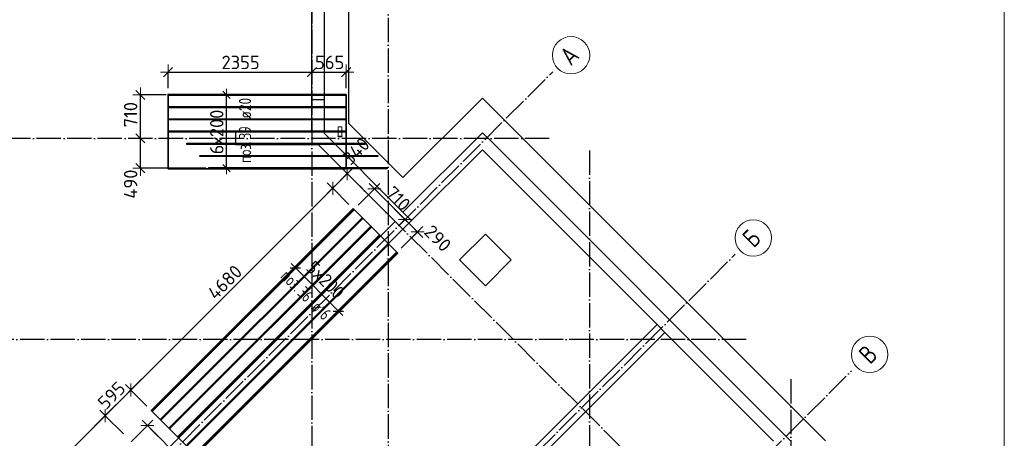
# Model space of a CAD drawing. Header units: millimetres. Extents: x -3483 to 105345, y -283423 to 72284.
# Tile 51 of 157: x 49112 to 65250, y -53119 to -46254. Entities that reach past the tile are written whole.
import ezdxf

# ---------------------------------------------------------------- set-up
doc = ezdxf.new("R2010")
doc.units = ezdxf.units.MM
doc.header["$PDMODE"] = 65
for name, pattern in [('______11', [500, 400, -50, 0, -50]), ('______2', [270, 200, -70]), ('______5', [1100, 800, -100, 100, -100])]:
    doc.linetypes.add(name, pattern=pattern)
for name, color, linetype, lineweight in [('Standard', 7, 'Continuous', 25), ('Размерная линия_ общее', 7, 'Continuous', 13), ('Стальная конструкция_ общее', 7, 'Continuous', 25), ('Стена_ общее', 7, 'Continuous', 35), ('Фундамент_ общее', 7, 'Continuous', 35)]:
    doc.layers.add(name, color=color, linetype=linetype, lineweight=lineweight)
doc.layers.add('Арм.стержн. Доп. Арм. ниж.зоны Х', color=7, linetype='Continuous', lineweight=35, true_color=0xff1cff)
doc.layers.add('Осевая линия_ общее', color=7, linetype='______5', lineweight=13, true_color=0xa0a0a0)
doc.styles.add('ISOCPEUR', font='ISOCPEUR')
doc.dimstyles.new('DIMSTYLE_10', dxfattribs={"dimtxt": 220, "dimasz": 200, "dimexe": 0, "dimexo": 0.001, "dimgap": 110, "dimtad": 2, "dimdec": 0, "dimrnd": 1, "dimzin": 12, "dimdsep": 46, "dimtxsty": 'ISOCPEUR', "dimblk1": 'ALL_ML_STRICH', "dimblk2": 'ALL_ML_STRICH', "dimsah": 1, "dimcen": 0, "dimse1": 1, "dimse2": 1, "dimclrd": 7, "dimclre": 256, "dimclrt": 7, "dimadec": 0, "dimazin": 0, "dimtfac": 1, "dimtdec": 0, "dimtix": 1, "dimtmove": 2, "dimatfit": 3, "dimfxl": 0, "dimtzin": 0, "dimlwd": 0, "dimlwe": -3, "dimarcsym": 0})
doc.dimstyles.new('DIMSTYLE_4', dxfattribs={"dimtxt": 220, "dimasz": 250, "dimexe": 0, "dimexo": 0, "dimgap": 110, "dimtad": 2, "dimdec": 0, "dimrnd": 5, "dimzin": 12, "dimdsep": 46, "dimtxsty": 'ISOCPEUR', "dimblk1": 'ALL_ML_STRICH', "dimblk2": 'ALL_ML_STRICH', "dimsah": 1, "dimcen": 0, "dimclrd": 7, "dimclre": 256, "dimclrt": 7, "dimadec": 0, "dimazin": 0, "dimtfac": 1, "dimtdec": 0, "dimtix": 1, "dimtmove": 2, "dimatfit": 3, "dimfxl": 0, "dimtzin": 0, "dimlwd": 0, "dimlwe": -3, "dimarcsym": 0})
doc.dimstyles.new('DIMSTYLE_5', dxfattribs={"dimtxt": 220, "dimasz": 250, "dimexe": 0, "dimexo": 0, "dimgap": 110, "dimtad": 2, "dimdec": 0, "dimrnd": 5, "dimzin": 12, "dimdsep": 46, "dimtxsty": 'ISOCPEUR', "dimblk1": 'ALL_ML_STRICH', "dimblk2": 'ALL_ML_STRICH', "dimsah": 1, "dimcen": 0, "dimclrd": 7, "dimclre": 256, "dimclrt": 7, "dimadec": 0, "dimazin": 0, "dimtfac": 1, "dimtdec": 0, "dimtix": 1, "dimtmove": 2, "dimatfit": 3, "dimfxl": 0, "dimtvp": 1.2, "dimtzin": 0, "dimlwd": 0, "dimlwe": -3, "dimarcsym": 0})

# ---------------------------------------------------------------- blocks, each defined once
blk = doc.blocks.new('СЛОЖНЫЙ_ОБЪЕКТ_3')
at = {"layer": 'Стена_ общее', "color": 9, "linetype": 'Continuous', "lineweight": -3, "true_color": 0xc7c7c7, "transparency": 33554687}
for p, q in [((54100, -38410), (54100, -48114)), ((53900, -48100), (53900, -45000)), ((52650, -48100), (52650, -48300)), ((53900, -48100), (52650, -48100)), ((55394, -49408), (54100, -48114)), ((56695, -48107), (55394, -49408)), ((56837, -48248), (56695, -48107)), ((61751, -53163), (56837, -48248)), ((52650, -48300), (54004, -48300)), ((54004, -48300), (55267, -49564)), ((55536, -49549), (56695, -48390)), ((56695, -48390), (59559, -51254)), ((55267, -49564), (49511, -55319)), ((49639, -55447), (55394, -49691)), ((55394, -49691), (55267, -49564)), ((55394, -49691), (55536, -49549)), ((55868, -54945), (59559, -51254)), ((59559, -51254), (59686, -51381)), ((59686, -51381), (55995, -55072)), ((59686, -51381), (61468, -53163))]:
    blk.add_line(p, q, dxfattribs=at)
at = {"layer": 'Стена_ общее', "color": 9, "linetype": '______2', "lineweight": -3, "true_color": 0xc7c7c7, "transparency": 33554687}
for p, q in [((53900, -47560), (54100, -47560)), ((55394, -49408), (55536, -49549))]:
    blk.add_line(p, q, dxfattribs=at)
blk = doc.blocks.new('ALL_ML_STRICH')
at = {"color": 0, "linetype": 'ByBlock', "lineweight": -2}
for p, q in [((-1, 0), (0.5, 0)), ((-0.3, -0.3), (0.3, 0.3)), ((0, -0.5), (0, 0.5))]:
    blk.add_line(p, q, dxfattribs=at)
blk = doc.blocks.new('*D251')
at = {"layer": 'DEFPOINTS', "color": 7, "linetype": 'Continuous', "lineweight": 13, "transparency": 33554687}
for p in [(51050, -48200), (51090, -48688), (52264, -48688)]:
    blk.add_point(p, dxfattribs=at)
at = {"layer": 'Размерная линия_ общее', "color": 253, "linetype": 'Continuous', "lineweight": -2, "true_color": 0xa0a0a0, "transparency": 33554687}
for p, q in [((51090, -48200), (51090, -48200)), ((52164, -48688), (51090, -48688))]:
    blk.add_line(p, q, dxfattribs=at)
at = {"layer": 'Размерная линия_ общее', "color": 7, "linetype": 'Continuous', "lineweight": -2, "transparency": 33554687}
blk.add_line((51090, -48688), (51090, -48200), dxfattribs=at)
at = {"layer": 'Размерная линия_ общее', "color": 7, "linetype": 'Continuous', "lineweight": 13, "transparency": 33554687, "xscale": 250, "yscale": 250, "zscale": 250}
for p, rotation in [((51090, -48200), 90), ((51090, -48688), 270)]:
    blk.add_blockref('ALL_ML_STRICH', p, dxfattribs=dict(at, rotation=rotation))
at = {"layer": 'Размерная линия_ общее', "color": 7, "linetype": 'Continuous', "lineweight": 13, "transparency": 33554687, "insert": (50930, -48950), "char_height": 220, "width": 660, "attachment_point": 5, "rotation": 90, "style": 'ISOCPEUR'}
blk.add_mtext('\\A1;{490}', dxfattribs=at)
blk = doc.blocks.new('*D252')
at = {"layer": 'DEFPOINTS', "color": 7, "linetype": 'Continuous', "lineweight": 13, "transparency": 33554687}
for p in [(51615, -47488), (51050, -48200), (51090, -48200)]:
    blk.add_point(p, dxfattribs=at)
at = {"layer": 'Размерная линия_ общее', "color": 253, "linetype": 'Continuous', "lineweight": -2, "true_color": 0xa0a0a0, "transparency": 33554687}
for p, q in [((51515, -47488), (51090, -47488)), ((51090, -48200), (51090, -48200))]:
    blk.add_line(p, q, dxfattribs=at)
at = {"layer": 'Размерная линия_ общее', "color": 7, "linetype": 'Continuous', "lineweight": -2, "transparency": 33554687}
blk.add_line((51090, -48200), (51090, -47488), dxfattribs=at)
at = {"layer": 'Размерная линия_ общее', "color": 7, "linetype": 'Continuous', "lineweight": 13, "transparency": 33554687, "xscale": 250, "yscale": 250, "zscale": 250}
for p, rotation in [((51090, -47488), 90), ((51090, -48200), 270)]:
    blk.add_blockref('ALL_ML_STRICH', p, dxfattribs=dict(at, rotation=rotation))
at = {"layer": 'Размерная линия_ общее', "color": 7, "linetype": 'Continuous', "lineweight": 13, "transparency": 33554687, "insert": (50930, -47811), "char_height": 220, "width": 660, "attachment_point": 5, "rotation": 90, "style": 'ISOCPEUR'}
blk.add_mtext('\\A1;{710}', dxfattribs=at)
blk = doc.blocks.new('*D253')
at = {"layer": 'DEFPOINTS', "color": 7, "linetype": 'Continuous', "lineweight": 13, "transparency": 33554687}
for p in [(51543, -47114), (53900, -47114), (51543, -47478)]:
    blk.add_point(p, dxfattribs=at)
at = {"layer": 'Размерная линия_ общее', "color": 253, "linetype": 'Continuous', "lineweight": -2, "true_color": 0xa0a0a0, "transparency": 33554687}
for p, q in [((51543, -47378), (51543, -47114)), ((53900, -47114), (53900, -47114))]:
    blk.add_line(p, q, dxfattribs=at)
at = {"layer": 'Размерная линия_ общее', "color": 7, "linetype": 'Continuous', "lineweight": -2, "transparency": 33554687}
blk.add_line((51543, -47114), (53900, -47114), dxfattribs=at)
at = {"layer": 'Размерная линия_ общее', "color": 7, "linetype": 'Continuous', "lineweight": 13, "transparency": 33554687, "xscale": 250, "yscale": 250, "zscale": 250, "rotation": 180}
blk.add_blockref('ALL_ML_STRICH', (51543, -47114), dxfattribs=at)
at = {"layer": 'Размерная линия_ общее', "color": 7, "linetype": 'Continuous', "lineweight": 13, "transparency": 33554687, "xscale": 250, "yscale": 250, "zscale": 250}
blk.add_blockref('ALL_ML_STRICH', (53900, -47114), dxfattribs=at)
at = {"layer": 'Размерная линия_ общее', "color": 7, "linetype": 'Continuous', "lineweight": 13, "transparency": 33554687, "insert": (52733, -46954), "char_height": 220, "width": 880, "attachment_point": 5, "style": 'ISOCPEUR'}
blk.add_mtext('\\A1;{2355}', dxfattribs=at)
blk = doc.blocks.new('*D254')
at = {"layer": 'DEFPOINTS', "color": 7, "linetype": 'Continuous', "lineweight": 13, "transparency": 33554687}
for p in [(53900, -47114), (53900, -47114), (54463, -47478)]:
    blk.add_point(p, dxfattribs=at)
at = {"layer": 'Размерная линия_ общее', "color": 253, "linetype": 'Continuous', "lineweight": -2, "true_color": 0xa0a0a0, "transparency": 33554687}
for p, q in [((53900, -47114), (53900, -47114)), ((54463, -47378), (54463, -47114))]:
    blk.add_line(p, q, dxfattribs=at)
at = {"layer": 'Размерная линия_ общее', "color": 7, "linetype": 'Continuous', "lineweight": -2, "transparency": 33554687}
blk.add_line((53900, -47114), (54463, -47114), dxfattribs=at)
at = {"layer": 'Размерная линия_ общее', "color": 7, "linetype": 'Continuous', "lineweight": 13, "transparency": 33554687, "xscale": 250, "yscale": 250, "zscale": 250, "rotation": 180}
blk.add_blockref('ALL_ML_STRICH', (53900, -47114), dxfattribs=at)
at = {"layer": 'Размерная линия_ общее', "color": 7, "linetype": 'Continuous', "lineweight": 13, "transparency": 33554687, "xscale": 250, "yscale": 250, "zscale": 250}
blk.add_blockref('ALL_ML_STRICH', (54463, -47114), dxfattribs=at)
at = {"layer": 'Размерная линия_ общее', "color": 7, "linetype": 'Continuous', "lineweight": 13, "transparency": 33554687, "insert": (54193, -46954), "char_height": 220, "width": 660, "attachment_point": 5, "style": 'ISOCPEUR'}
blk.add_mtext('\\A1;{565}', dxfattribs=at)
blk = doc.blocks.new('*D274')
at = {"layer": 'DEFPOINTS', "color": 7, "linetype": 'Continuous', "lineweight": 13, "transparency": 33554687}
for p in [(54482, -48778), (54624, -48920), (54577, -49353)]:
    blk.add_point(p, dxfattribs=at)
at = {"layer": 'Размерная линия_ общее', "color": 7, "linetype": 'Continuous', "lineweight": -2, "transparency": 33554687}
blk.add_line((54482, -48778), (54242, -49018), dxfattribs=at)
at = {"layer": 'Размерная линия_ общее', "color": 253, "linetype": 'Continuous', "lineweight": -2, "true_color": 0xa0a0a0, "transparency": 33554687}
for p, q in [((54482, -48778), (54482, -48778)), ((54506, -49282), (54242, -49018))]:
    blk.add_line(p, q, dxfattribs=at)
at = {"layer": 'Размерная линия_ общее', "color": 7, "linetype": 'Continuous', "lineweight": 13, "transparency": 33554687, "xscale": 250, "yscale": 250, "zscale": 250}
for p, rotation in [((54482, -48778), 45), ((54242, -49018), 225)]:
    blk.add_blockref('ALL_ML_STRICH', p, dxfattribs=dict(at, rotation=rotation))
at = {"layer": 'Размерная линия_ общее', "color": 7, "linetype": 'Continuous', "lineweight": 13, "transparency": 33554687, "insert": (54624, -48409), "char_height": 220, "width": 660, "attachment_point": 5, "rotation": 45, "style": 'ISOCPEUR'}
blk.add_mtext('\\A1;{340}', dxfattribs=at)
blk = doc.blocks.new('*D275')
at = {"layer": 'DEFPOINTS', "color": 7, "linetype": 'Continuous', "lineweight": 13, "transparency": 33554687}
for p in [(54242, -49018), (54577, -49353), (51267, -52662)]:
    blk.add_point(p, dxfattribs=at)
at = {"layer": 'Размерная линия_ общее', "color": 7, "linetype": 'Continuous', "lineweight": -2, "transparency": 33554687}
blk.add_line((54242, -49018), (50933, -52327), dxfattribs=at)
at = {"layer": 'Размерная линия_ общее', "color": 253, "linetype": 'Continuous', "lineweight": -2, "true_color": 0xa0a0a0, "transparency": 33554687}
for p, q in [((54506, -49282), (54242, -49018)), ((51197, -52591), (50933, -52327))]:
    blk.add_line(p, q, dxfattribs=at)
at = {"layer": 'Размерная линия_ общее', "color": 7, "linetype": 'Continuous', "lineweight": 13, "transparency": 33554687, "xscale": 250, "yscale": 250, "zscale": 250}
for p, rotation in [((54242, -49018), 45), ((50933, -52327), 225)]:
    blk.add_blockref('ALL_ML_STRICH', p, dxfattribs=dict(at, rotation=rotation))
at = {"layer": 'Размерная линия_ общее', "color": 7, "linetype": 'Continuous', "lineweight": 13, "transparency": 33554687, "insert": (52474, -50559), "char_height": 220, "width": 880, "attachment_point": 5, "rotation": 45, "style": 'ISOCPEUR'}
blk.add_mtext('\\A1;{4680}', dxfattribs=at)
blk = doc.blocks.new('*D276')
at = {"layer": 'DEFPOINTS', "color": 7, "linetype": 'Continuous', "lineweight": 13, "transparency": 33554687}
for p in [(50933, -52327), (51267, -52662), (50882, -53117)]:
    blk.add_point(p, dxfattribs=at)
at = {"layer": 'Размерная линия_ общее', "color": 7, "linetype": 'Continuous', "lineweight": -2, "transparency": 33554687}
blk.add_line((50933, -52327), (50512, -52748), dxfattribs=at)
at = {"layer": 'Размерная линия_ общее', "color": 253, "linetype": 'Continuous', "lineweight": -2, "true_color": 0xa0a0a0, "transparency": 33554687}
for p, q in [((51197, -52591), (50933, -52327)), ((50811, -53046), (50512, -52748))]:
    blk.add_line(p, q, dxfattribs=at)
at = {"layer": 'Размерная линия_ общее', "color": 7, "linetype": 'Continuous', "lineweight": 13, "transparency": 33554687, "xscale": 250, "yscale": 250, "zscale": 250}
for p, rotation in [((50933, -52327), 45), ((50512, -52748), 225)]:
    blk.add_blockref('ALL_ML_STRICH', p, dxfattribs=dict(at, rotation=rotation))
at = {"layer": 'Размерная линия_ общее', "color": 7, "linetype": 'Continuous', "lineweight": 13, "transparency": 33554687, "insert": (50617, -52416), "char_height": 220, "width": 660, "attachment_point": 5, "rotation": 45, "style": 'ISOCPEUR'}
blk.add_mtext('\\A1;{595}', dxfattribs=at)
blk = doc.blocks.new('*D277')
at = {"layer": 'DEFPOINTS', "color": 7, "linetype": 'Continuous', "lineweight": 13, "transparency": 33554687}
for p in [(50512, -52748), (50882, -53117), (48124, -55875)]:
    blk.add_point(p, dxfattribs=at)
at = {"layer": 'Размерная линия_ общее', "color": 7, "linetype": 'Continuous', "lineweight": -2, "transparency": 33554687}
blk.add_line((50512, -52748), (47754, -55505), dxfattribs=at)
at = {"layer": 'Размерная линия_ общее', "color": 253, "linetype": 'Continuous', "lineweight": -2, "true_color": 0xa0a0a0, "transparency": 33554687}
for p, q in [((50811, -53046), (50512, -52748)), ((48053, -55804), (47754, -55505))]:
    blk.add_line(p, q, dxfattribs=at)
at = {"layer": 'Размерная линия_ общее', "color": 7, "linetype": 'Continuous', "lineweight": 13, "transparency": 33554687, "xscale": 250, "yscale": 250, "zscale": 250}
for p, rotation in [((50512, -52748), 45), ((47754, -55505), 225)]:
    blk.add_blockref('ALL_ML_STRICH', p, dxfattribs=dict(at, rotation=rotation))
at = {"layer": 'Размерная линия_ общее', "color": 7, "linetype": 'Continuous', "lineweight": 13, "transparency": 33554687, "insert": (49028, -54006), "char_height": 220, "width": 880, "attachment_point": 5, "rotation": 45, "style": 'ISOCPEUR'}
blk.add_mtext('\\A1;{3900}', dxfattribs=at)
blk = doc.blocks.new('*D309')
at = {"layer": 'DEFPOINTS', "color": 7, "linetype": 'Continuous', "lineweight": 13, "transparency": 33554687}
for p in [(54926, -49028), (54589, -49365), (55431, -49527)]:
    blk.add_point(p, dxfattribs=at)
at = {"layer": 'Размерная линия_ общее', "color": 253, "linetype": 'Continuous', "lineweight": -2, "true_color": 0xa0a0a0, "transparency": 33554687}
for p, q in [((54660, -49294), (54926, -49028)), ((55428, -49530), (55428, -49530))]:
    blk.add_line(p, q, dxfattribs=at)
at = {"layer": 'Размерная линия_ общее', "color": 7, "linetype": 'Continuous', "lineweight": -2, "transparency": 33554687}
blk.add_line((54926, -49028), (55428, -49530), dxfattribs=at)
at = {"layer": 'Размерная линия_ общее', "color": 7, "linetype": 'Continuous', "lineweight": 13, "transparency": 33554687, "xscale": 250, "yscale": 250, "zscale": 250}
for p, rotation in [((54926, -49028), 134.9999999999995), ((55428, -49530), 314.9999999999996)]:
    blk.add_blockref('ALL_ML_STRICH', p, dxfattribs=dict(at, rotation=rotation))
at = {"layer": 'Размерная линия_ общее', "color": 7, "linetype": 'Continuous', "lineweight": 13, "transparency": 33554687, "insert": (55314, -49189), "char_height": 220, "width": 660, "attachment_point": 5, "rotation": 315, "style": 'ISOCPEUR'}
blk.add_mtext('\\A1;{710}', dxfattribs=at)
blk = doc.blocks.new('*D310')
at = {"layer": 'DEFPOINTS', "color": 7, "linetype": 'Continuous', "lineweight": 13, "transparency": 33554687}
for p in [(55428, -49530), (55431, -49527), (55296, -50072)]:
    blk.add_point(p, dxfattribs=at)
at = {"layer": 'Размерная линия_ общее', "color": 253, "linetype": 'Continuous', "lineweight": -2, "true_color": 0xa0a0a0, "transparency": 33554687}
for p, q in [((55428, -49530), (55428, -49530)), ((55367, -50002), (55633, -49735))]:
    blk.add_line(p, q, dxfattribs=at)
at = {"layer": 'Размерная линия_ общее', "color": 7, "linetype": 'Continuous', "lineweight": -2, "transparency": 33554687}
blk.add_line((55428, -49530), (55633, -49735), dxfattribs=at)
at = {"layer": 'Размерная линия_ общее', "color": 7, "linetype": 'Continuous', "lineweight": 13, "transparency": 33554687, "xscale": 250, "yscale": 250, "zscale": 250}
for p, rotation in [((55428, -49530), 134.9999999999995), ((55633, -49735), 314.9999999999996)]:
    blk.add_blockref('ALL_ML_STRICH', p, dxfattribs=dict(at, rotation=rotation))
at = {"layer": 'Размерная линия_ общее', "color": 7, "linetype": 'Continuous', "lineweight": 13, "transparency": 33554687, "insert": (55965, -49839), "char_height": 220, "width": 660, "attachment_point": 5, "rotation": 315, "style": 'ISOCPEUR'}
blk.add_mtext('\\A1;{290}', dxfattribs=at)
blk = doc.blocks.new('*D311')
at = {"layer": 'DEFPOINTS', "color": 7, "linetype": 'Continuous', "lineweight": 13, "transparency": 33554687}
for p in [(51206, -52910), (50940, -53176), (52779, -55014)]:
    blk.add_point(p, dxfattribs=at)
at = {"layer": 'Размерная линия_ общее', "color": 253, "linetype": 'Continuous', "lineweight": -2, "true_color": 0xa0a0a0, "transparency": 33554687}
for p, q in [((50940, -53176), (51206, -52910)), ((52779, -55014), (53044, -54748))]:
    blk.add_line(p, q, dxfattribs=at)
at = {"layer": 'Размерная линия_ общее', "color": 7, "linetype": 'Continuous', "lineweight": -2, "transparency": 33554687}
blk.add_line((51206, -52910), (53044, -54748), dxfattribs=at)
at = {"layer": 'Размерная линия_ общее', "color": 7, "linetype": 'Continuous', "lineweight": 13, "transparency": 33554687, "xscale": 250, "yscale": 250, "zscale": 250}
for p, rotation in [((51206, -52910), 134.9999999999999), ((53044, -54748), 315)]:
    blk.add_blockref('ALL_ML_STRICH', p, dxfattribs=dict(at, rotation=rotation))
at = {"layer": 'Размерная линия_ общее', "color": 7, "linetype": 'Continuous', "lineweight": 13, "transparency": 33554687, "insert": (52246, -53724), "char_height": 220, "width": 880, "attachment_point": 5, "rotation": 315, "style": 'ISOCPEUR'}
blk.add_mtext('\\A1;{2600}', dxfattribs=at)
blk = doc.blocks.new('*D320')
at = {"layer": 'DEFPOINTS', "color": 7, "linetype": 'Continuous', "lineweight": 13, "transparency": 33554687}
for p in [(52473, -47488), (52404, -48688), (52502, -48688)]:
    blk.add_point(p, dxfattribs=at)
at = {"layer": 'Арм.стержн. Доп. Арм. ниж.зоны Х', "color": 7, "linetype": 'Continuous', "lineweight": -2, "transparency": 33554687}
blk.add_line((52502, -48688), (52502, -47488), dxfattribs=at)
at = {"layer": 'Арм.стержн. Доп. Арм. ниж.зоны Х', "color": 7, "linetype": 'Continuous', "lineweight": 13, "transparency": 33554687, "xscale": 200, "yscale": 200, "zscale": 200}
for p, rotation in [((52502, -47488), 90), ((52502, -48688), 270)]:
    blk.add_blockref('ALL_ML_STRICH', p, dxfattribs=dict(at, rotation=rotation))
at = {"layer": 'Арм.стержн. Доп. Арм. ниж.зоны Х', "color": 7, "linetype": 'Continuous', "lineweight": 13, "transparency": 33554687, "insert": (52232, -48462), "char_height": 220, "width": 11, "attachment_point": 1, "rotation": 90, "line_spacing_factor": 0.60241, "style": 'ISOCPEUR'}
blk.add_mtext('6х200', dxfattribs=at)
blk = doc.blocks.new('СЛОЖНЫЙ_ОБЪЕКТ_9')
at = {"layer": 'Осевая линия_ общее', "color": 253, "linetype": '______11', "lineweight": -3, "true_color": 0xa0a0a0, "transparency": 33554687}
for p, q in [((41882, -63076), (57848, -47110)), ((63215, -57511), (54624, -48920)), ((46287, -64653), (60839, -50101)), ((46817, -67941), (62748, -52010))]:
    blk.add_line(p, q, dxfattribs=at)
at = {"layer": 'Осевая линия_ общее', "color": 7, "linetype": 'Continuous', "lineweight": 13, "transparency": 33554687}
for centre, radius in [((58149, -46837), 306), ((61135, -49833), 299), ((63044, -51742), 299)]:
    blk.add_circle(centre, radius, dxfattribs=at)
at = {"layer": 'Осевая линия_ общее', "color": 7, "linetype": 'Continuous', "lineweight": 13, "transparency": 33554687, "char_height": 300, "attachment_point": 7, "rotation": 45, "style": 'ISOCPEUR'}
for s, insert, width in [('\\W0.82;А', (58146, -47024), 392.65), ('\\W0.80;Б', (61142, -50010), 359.83), ('\\W0.80;В', (63051, -51919), 359.83)]:
    blk.add_mtext(s, dxfattribs=dict(at, insert=insert, width=width))

msp = doc.modelspace()

# ---------------------------------------------------------------- linework, layer by layer
at = {"layer": 'Standard', "color": 7, "linetype": 'Continuous', "lineweight": 13, "transparency": 33554687}
msp.add_lwpolyline([(39250, -70750), (65250, -70750), (65250, -23310), (39250, -23310), (39250, -70750)], dxfattribs=at)
at = {"layer": 'Арм.стержн. Доп. Арм. ниж.зоны Х', "color": 7, "linetype": 'Continuous', "lineweight": 25, "transparency": 33554687}
for p, q in [((53545, -50324.4), (53714.7, -50324.4)), ((54252.1, -51031.5), (54421.8, -51031.5))]:
    msp.add_line(p, q, dxfattribs=at)
at = {"layer": 'Арм.стержн. Доп. Арм. ниж.зоны Х', "color": 7, "linetype": 'Continuous', "lineweight": 13, "transparency": 33554687}
for p, q in [((53629.9, -50324.4), (53559.1, -50253.6)), ((54337, -51031.5), (54407.7, -51102.2))]:
    msp.add_line(p, q, dxfattribs=at)
at = {"layer": 'Арм.стержн. Доп. Арм. ниж.зоны Х', "color": 253, "linetype": 'Continuous', "lineweight": -3, "true_color": 0xa0a0a0, "transparency": 33554687}
for p, q in [((53629.9, -50324.4), (53559.1, -50395.1)), ((53629.9, -50324.4), (53700.6, -50253.6)), ((54337, -51031.5), (54407.7, -50960.8)), ((54337, -51031.5), (54266.3, -51102.2))]:
    msp.add_line(p, q, dxfattribs=at)
at = {"layer": 'Арм.стержн. Доп. Арм. ниж.зоны Х', "color": 52, "linetype": 'Continuous', "lineweight": 35, "transparency": 33554687}
for points in [[(54463.3, -47478.2), (51543.3, -47478.2), (51543.3, -48698.2), (54463.3, -48698.2), (54463.3, -47478.2)], [(54576.6, -49352.7), (51267.4, -52662), (51999.3, -53394), (55308.6, -50084.7), (54576.6, -49352.7)]]:
    msp.add_lwpolyline(points, dxfattribs=at)
at = {"layer": 'Арм.стержн. Доп. Арм. ниж.зоны Х', "color": 7, "linetype": 'Continuous', "lineweight": 25, "transparency": 33554687}
for points in [[(54463.3, -47498.2), (51543.3, -47498.2), (51543.3, -47478.2), (54463.3, -47478.2), (54463.3, -47498.2)], [(54463.3, -47698.2), (51543.3, -47698.2), (51543.3, -47678.2), (54463.3, -47678.2), (54463.3, -47698.2)], [(54463.3, -47898.2), (51543.3, -47898.2), (51543.3, -47878.2), (54463.3, -47878.2), (54463.3, -47898.2)], [(54463.3, -48098.2), (51543.3, -48098.2), (51543.3, -48078.2), (54463.3, -48078.2), (54463.3, -48098.2)], [(54773.3, -48298.2), (51853.3, -48298.2), (51853.3, -48278.2), (54773.3, -48278.2), (54773.3, -48298.2)], [(54983.3, -48498.2), (52063.3, -48498.2), (52063.3, -48478.2), (54983.3, -48478.2), (54983.3, -48498.2)], [(55133.3, -48698.2), (52213.3, -48698.2), (52213.3, -48678.2), (55133.3, -48678.2), (55133.3, -48698.2)], [(54594.7, -49370.8), (51285.4, -52680.1), (51274.1, -52668.8), (54583.4, -49359.5), (54594.7, -49370.8)], [(54736.1, -49512.2), (51426.9, -52821.5), (51415.6, -52810.2), (54724.8, -49500.9), (54736.1, -49512.2)], [(54877.6, -49653.7), (51568.3, -52962.9), (51557, -52951.6), (54866.2, -49642.3), (54877.6, -49653.7)], [(55019, -49795.1), (51709.7, -53104.3), (51698.4, -53093), (55007.7, -49783.8), (55019, -49795.1)], [(55160.4, -49936.5), (51851.1, -53245.8), (51839.8, -53234.5), (55149.1, -49925.2), (55160.4, -49936.5)], [(55301.8, -50077.9), (51992.6, -53387.2), (51981.2, -53375.9), (55290.5, -50066.6), (55301.8, -50077.9)]]:
    msp.add_lwpolyline(points, dxfattribs=at)
at = {"layer": 'Арм.стержн. Доп. Арм. ниж.зоны Х', "color": 7, "linetype": 'Continuous', "lineweight": 13, "transparency": 33554687}
msp.add_lwpolyline([(53629.9, -50324.4), (53641.2, -50335.7), (53641.2, -50335.7), (54337, -51031.5)], dxfattribs=at)
at = {"layer": 'Осевая линия_ общее', "color": 253, "linetype": '______11', "lineweight": -3, "true_color": 0xa0a0a0, "transparency": 33554687}
for p, q in [((53900, -23410), (53900, -72827.9)), ((55150, -29220), (55150, -72827.9)), ((57790, -48200), (37142.2, -48200)), ((58450, -48400), (58450, -72827.9)), ((61020, -51500), (37142.2, -51500)), ((61750, -52150), (61750, -72827.9))]:
    msp.add_line(p, q, dxfattribs=at)
at = {"layer": 'Стальная конструкция_ общее', "color": 253, "linetype": '______2', "lineweight": 18, "true_color": 0xababab, "transparency": 33554687}
for p, q in [((54331.1, -48165.8), (54331.1, -48008.9)), ((54331.1, -48008.9), (54391.1, -48008.9)), ((54331.1, -48165.8), (54331.1, -48008.9)), ((54331.1, -48008.9), (54391.1, -48008.9)), ((54391.1, -48008.9), (54391.1, -48165.8)), ((54391.1, -48008.9), (54391.1, -48165.8))]:
    msp.add_line(p, q, dxfattribs=at)
at = {"layer": 'Стальная конструкция_ общее', "color": 7, "linetype": 'Continuous', "lineweight": 25, "transparency": 33554687}
for p, q in [((54331.1, -48168.9), (54331.1, -48165.8)), ((54331.1, -48165.8), (54391.1, -48165.8)), ((54331.1, -48168.9), (54331.1, -48165.8)), ((54331.1, -48165.8), (54391.1, -48165.8)), ((54331.1, -48168.9), (54391.1, -48168.9)), ((54331.1, -48168.9), (54391.1, -48168.9)), ((54391.1, -48165.8), (54391.1, -48168.9)), ((54391.1, -48165.8), (54391.1, -48168.9))]:
    msp.add_line(p, q, dxfattribs=at)
at = {"layer": 'Фундамент_ общее', "color": 7, "lineweight": 25, "transparency": 33554687}
for p, q in [((54500, -38810), (54500, -47948)), ((55394.4, -48842.3), (56695.4, -47541.2)), ((56695.4, -47541.2), (62316.9, -53162.7)), ((54500, -47948), (55394.4, -48842.3)), ((56744.9, -49768.6), (56320.7, -50192.9)), ((57169.2, -50192.9), (56744.9, -49768.6)), ((56320.7, -50192.9), (56744.9, -50617.2)), ((56744.9, -50617.2), (57169.2, -50192.9))]:
    msp.add_line(p, q, dxfattribs=at)
at = {"layer": 'Фундамент_ общее', "color": 7, "linetype": 'Continuous', "lineweight": 25, "transparency": 33554687}
for p, q in [((54500, -38810), (54500, -47948)), ((55394.4, -48842.3), (56695.4, -47541.2)), ((56695.4, -47541.2), (62316.9, -53162.7)), ((54500, -47948), (55394.4, -48842.3)), ((56744.9, -49768.6), (56320.7, -50192.9)), ((57169.2, -50192.9), (56744.9, -49768.6)), ((56320.7, -50192.9), (56744.9, -50617.2)), ((56744.9, -50617.2), (57169.2, -50192.9))]:
    msp.add_line(p, q, dxfattribs=at)

# ---------------------------------------------------------------- block references
at = {"layer": 'Осевая линия_ общее', "color": 253, "linetype": '______11', "lineweight": -3, "true_color": 0xa0a0a0, "transparency": 33554687}
msp.add_blockref('СЛОЖНЫЙ_ОБЪЕКТ_9', (0, 0), dxfattribs=at)
at = {"layer": 'Стена_ общее', "color": 9, "linetype": 'Continuous', "lineweight": -3, "true_color": 0xc7c7c7, "transparency": 33554687}
msp.add_blockref('СЛОЖНЫЙ_ОБЪЕКТ_3', (0, 0), dxfattribs=at)

# ---------------------------------------------------------------- texts
at = {"layer": 'Арм.стержн. Доп. Арм. ниж.зоны Х', "color": 7, "linetype": 'Continuous', "lineweight": 25, "transparency": 33554687, "char_height": 200, "attachment_point": 7, "style": 'ISOCPEUR'}
for s, insert, width, rotation in [('\\W0.79; ø20 ', (52905.4, -47978.5), 661.987, 90), ('\\W0.73;39', (52905.4, -48211.8), 306.006, 90), ('\\W0.77;поз.', (52905.4, -48603.5), 468.039, 90), ('\\W0.77;поз.', (53371.5, -50476.2), 468.039, 315), ('\\W0.73;36', (53648.5, -50753.1), 306.006, 315), ('\\W0.74; ø16 ', (53813.5, -50918.1), 624.254, 315)]:
    msp.add_mtext(s, dxfattribs=dict(at, insert=insert, width=width, rotation=rotation))
at = {"layer": 'Арм.стержн. Доп. Арм. ниж.зоны Х', "color": 7, "linetype": 'Continuous', "lineweight": 13, "transparency": 33554687, "insert": (53789.7, -50342.7), "char_height": 220, "width": 873.359, "attachment_point": 7, "rotation": 315, "style": 'ISOCPEUR'}
msp.add_mtext('\\W0.95;5x200', dxfattribs=at)

# ---------------------------------------------------------------- dimensions: what is measured, and where the dimension line sits
at = {"layer": 'Арм.стержн. Доп. Арм. ниж.зоны Х', "color": 7, "linetype": 'Continuous', "lineweight": 13, "transparency": 33554687}
dim = msp.add_linear_dim(base=(52502.3, -47488.2), p1=(52403.5, -48688.2), p2=(52472.7, -47488.2), angle=90, text='6х200', dimstyle='DIMSTYLE_10', override={"dimpost": '<>', "dimclrd": 7, "dimclre": 253, "dimclrt": 7, "dimlwd": 0, "dimlwe": 65533}, dxfattribs=at)
dim.commit()
dim.dimension.update_dxf_attribs({"geometry": '*D320', "text_midpoint": (52392.3, -48088.2), "dimtype": 160})
at = {"layer": 'Размерная линия_ общее', "color": 7, "linetype": 'Continuous', "lineweight": 13, "transparency": 33554687}
for base, p1, p2, dimstyle, picture, middle in [((53900, -47113.9), (51543.3, -47378.2), (53900, -47113.9), 'DIMSTYLE_4', '*D253', (52732.7, -46953.9)), ((54463.3, -47113.9), (53900, -47113.9), (54463.3, -47378.2), 'DIMSTYLE_5', '*D254', (54192.7, -46953.9))]:
    dim = msp.add_linear_dim(base=base, p1=p1, p2=p2, dimstyle=dimstyle, override={"dimpost": '<>', "dimclrd": 7, "dimclre": 253, "dimclrt": 7, "dimlwd": 0, "dimlwe": 65533}, dxfattribs=at)
    dim.commit()
    dim.dimension.update_dxf_attribs({"geometry": picture, "text_midpoint": middle, "dimtype": 160})
for base, p1, p2, angle, dimstyle, picture, middle in [((51089.7, -47488.2), (51089.7, -48200), (51515.4, -47488.2), 90, 'DIMSTYLE_4', '*D252', (50929.7, -47811.1)), ((51089.7, -48200), (52164.1, -48688.2), (51089.7, -48200), 90, 'DIMSTYLE_5', '*D251', (50930.1, -48950.3)), ((54241.8, -49018), (54481.7, -48778.1), (54505.9, -49282), 225, 'DIMSTYLE_5', '*D274', (54624.3, -48408.9)), ((55428.1, -49529.8), (54659.8, -49294.5), (55428.1, -49529.8), 315, 'DIMSTYLE_4', '*D309', (55313.6, -49189.1)), ((50932.6, -52327.2), (54505.9, -49282), (51196.6, -52591.3), 225, 'DIMSTYLE_4', '*D275', (52474.1, -50559.5)), ((55633.3, -49735.1), (55428.1, -49529.8), (55366.9, -50001.6), 315, 'DIMSTYLE_5', '*D310', (55965.2, -49838.9)), ((50512.2078, -52747.6005), (51196.6468, -52591.2763), (50811.1055, -53046.4982), 225, 'DIMSTYLE_5', '*D276', (50617.0397, -52416.4944)), ((47754.5, -55505.3), (50811.1, -53046.5), (48053.4, -55804.2), 225, 'DIMSTYLE_4', '*D277', (49028, -54005.5)), ((53044.4, -54748.4), (50940.2, -53175.6), (52778.7, -55014.1), 315, 'DIMSTYLE_4', '*D311', (52246.1, -53723.8))]:
    dim = msp.add_linear_dim(base=base, p1=p1, p2=p2, angle=angle, dimstyle=dimstyle, override={"dimpost": '<>', "dimclrd": 7, "dimclre": 253, "dimclrt": 7, "dimlwd": 0, "dimlwe": 65533}, dxfattribs=at)
    dim.commit()
    dim.dimension.update_dxf_attribs({"geometry": picture, "text_midpoint": middle, "dimtype": 160})

doc.saveas('drawing.dxf')
